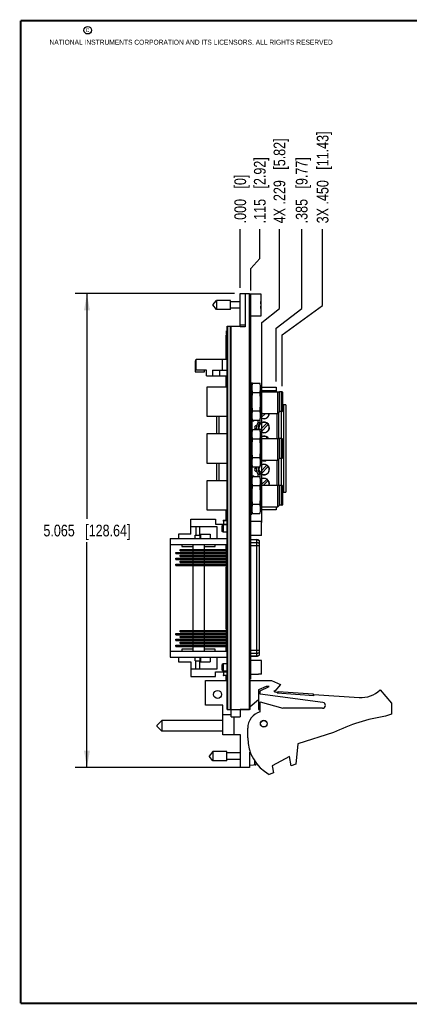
# Model space of a CAD drawing. Header units: inches. Extents: x 0.2 to 16.8, y 0.2 to 10.8.
# Tile 1 of 15: x 0.2 to 4.4, y 0.2 to 10.8. Entities that reach past the tile are written whole.
import ezdxf

# ---------------------------------------------------------------- set-up
doc = ezdxf.new("R2010")
doc.units = ezdxf.units.IN
doc.header["$LTSCALE"] = 0.935
doc.header["$MEASUREMENT"] = 0
doc.layers.get('0').update_dxf_attribs({"linetype": 'CONTINUOUS'})
doc.layers.add('DIMENSIONS', color=7, linetype='CONTINUOUS')
doc.styles.get("Standard").update_dxf_attribs({"font": 'txt', "width": 0.8})
doc.dimstyles.new('DIMSTYLE_1', dxfattribs={"dimtxt": 0.125, "dimasz": 0.18, "dimexe": 0.18, "dimexo": 0.0625, "dimgap": 0.09, "dimtad": 0, "dimtih": 1, "dimtoh": 1, "dimdec": 3, "dimzin": 4, "dimdsep": 46, "dimtxsty": 'STANDARD', "dimblk": '_FILLED', "dimblk1": '_FILLED', "dimblk2": '_FILLED', "dimcen": 0.09, "dimadec": 0, "dimazin": 0, "dimtp": 0.01, "dimtm": 0.01, "dimtfac": 1, "dimtdec": 3, "dimtofl": 0, "dimtmove": 0, "dimatfit": 3, "dimldrblk": '_FILLED', "dimfxl": 1, "dimtolj": 1, "dimtzin": 4, "dimarcsym": 0})
doc.dimstyles.new('DIMSTYLE_2', dxfattribs={"dimtxt": 0.125, "dimasz": 0.18, "dimexe": 0.18, "dimexo": 0.0625, "dimgap": 0.09, "dimtad": 0, "dimtih": 1, "dimtoh": 1, "dimdec": 3, "dimzin": 4, "dimdsep": 46, "dimtxsty": 'STANDARD', "dimblk": '_FILLED', "dimblk1": '_FILLED', "dimblk2": '_FILLED', "dimcen": 0.09, "dimadec": 0, "dimazin": 0, "dimtp": 0.01, "dimtm": 0.01, "dimtfac": 1, "dimtdec": 3, "dimtofl": 0, "dimtmove": 0, "dimatfit": 3, "dimldrblk": '_FILLED', "dimfxl": 1, "dimtolj": 1, "dimtzin": 4, "dimarcsym": 0})

# ---------------------------------------------------------------- blocks, each defined once
blk = doc.blocks.new('_FILLED')
at = {"color": 0, "linetype": 'BYBLOCK'}
blk.add_solid([(0, 0), (-1, 0.174), (-1, -0.174)], dxfattribs=at)
blk = doc.blocks.new('*D18')
at = {"layer": 'DIMENSIONS', "color": 2, "linetype": 'CONTINUOUS'}
for p, q in [((2.532, 7.843), (0.833, 7.843)), ((0.958, 7.843), (0.958, 5.435)), ((0.958, 2.778), (0.958, 5.185)), ((2.632, 2.778), (0.833, 2.778))]:
    blk.add_line(p, q, dxfattribs=at)
at = {"layer": 'DIMENSIONS', "color": 2, "linetype": 'CONTINUOUS', "xscale": 0.18, "yscale": 0.18, "zscale": 0.18}
for p, rotation in [((0.958, 7.843), 90), ((0.958, 2.778), 270)]:
    blk.add_blockref('_FILLED', p, dxfattribs=dict(at, rotation=rotation))
at = {"layer": 'DIMENSIONS', "color": 2, "linetype": 'CONTINUOUS', "insert": (0.958, 5.373), "char_height": 0.125, "width": 1.425, "attachment_point": 2, "line_spacing_factor": 0.9}
blk.add_mtext('5.065{\\Ftxt.shx;\\W1.000000;\\H0.125000; }[128.64]', dxfattribs=at)
blk = doc.blocks.new('*D19')
at = {"layer": 'DIMENSIONS', "color": 2, "linetype": 'CONTINUOUS'}
for p, q in [((2.804, 8.216), (2.804, 8.53)), ((2.709, 8.111), (2.804, 8.216)), ((2.709, 7.875), (2.709, 8.111))]:
    blk.add_line(p, q, dxfattribs=at)
at = {"layer": 'DIMENSIONS', "color": 2, "linetype": 'CONTINUOUS', "insert": (2.741, 8.593), "char_height": 0.125, "width": 1.125, "attachment_point": 1, "rotation": 90, "line_spacing_factor": 0.9}
blk.add_mtext('.115{\\Ftxt.shx;\\W1.000000;\\H0.125000; }[2.92]', dxfattribs=at)
blk = doc.blocks.new('*D20')
at = {"layer": 'DIMENSIONS', "color": 2, "linetype": 'CONTINUOUS'}
for p, q in [((3.474, 7.714), (3.474, 8.53)), ((3.044, 7.4), (3.474, 7.714)), ((3.044, 6.852), (3.044, 7.4))]:
    blk.add_line(p, q, dxfattribs=at)
at = {"layer": 'DIMENSIONS', "color": 2, "linetype": 'CONTINUOUS', "insert": (3.412, 8.593), "char_height": 0.125, "width": 1.525, "attachment_point": 1, "rotation": 90, "line_spacing_factor": 0.9}
blk.add_mtext('3X .450{\\Ftxt.shx;\\W1.000000;\\H0.125000; }[11.43]', dxfattribs=at)
blk = doc.blocks.new('*D21')
at = {"layer": 'DIMENSIONS', "color": 2, "linetype": 'CONTINUOUS'}
for p, q in [((3.014, 7.682), (3.014, 8.53)), ((2.824, 7.532), (3.014, 7.682)), ((2.824, 5.395), (2.824, 7.532))]:
    blk.add_line(p, q, dxfattribs=at)
at = {"layer": 'DIMENSIONS', "color": 2, "linetype": 'CONTINUOUS', "insert": (2.951, 8.593), "char_height": 0.125, "width": 1.425, "attachment_point": 1, "rotation": 90, "line_spacing_factor": 0.9}
blk.add_mtext('4X .229{\\Ftxt.shx;\\W1.000000;\\H0.125000; }[5.82]', dxfattribs=at)
blk = doc.blocks.new('*D22')
at = {"layer": 'DIMENSIONS', "color": 2, "linetype": 'CONTINUOUS'}
for p, q in [((3.251, 7.682), (3.251, 8.53)), ((2.979, 7.473), (3.251, 7.682)), ((2.979, 6.904), (2.979, 7.473))]:
    blk.add_line(p, q, dxfattribs=at)
at = {"layer": 'DIMENSIONS', "color": 2, "linetype": 'CONTINUOUS', "insert": (3.188, 8.593), "char_height": 0.125, "width": 1.125, "attachment_point": 1, "rotation": 90, "line_spacing_factor": 0.9}
blk.add_mtext('.385{\\Ftxt.shx;\\W1.000000;\\H0.125000; }[9.77]', dxfattribs=at)
blk = doc.blocks.new('*D23')
at = {"layer": 'DIMENSIONS', "color": 2, "linetype": 'CONTINUOUS'}
blk.add_line((2.594, 7.905), (2.594, 8.53), dxfattribs=at)
at = {"layer": 'DIMENSIONS', "color": 2, "linetype": 'CONTINUOUS', "insert": (2.532, 8.593), "char_height": 0.125, "width": 0.825, "attachment_point": 1, "rotation": 90, "line_spacing_factor": 0.9}
blk.add_mtext('.000{\\Ftxt.shx;\\W1.000000;\\H0.125000; }[0]', dxfattribs=at)

msp = doc.modelspace()

# ---------------------------------------------------------------- linework, layer by layer
at = {"color": 7, "linetype": 'CONTINUOUS'}
for p, q in [((2.5943, 7.4886), (2.5943, 7.8426)), ((2.5943, 7.8426), (2.6943, 7.8426)), ((2.6483, 7.8426), (2.6483, 7.4886)), ((2.6943, 3.3996), (2.6943, 7.8426)), ((2.6943, 7.8391), (2.8143, 7.8391)), ((2.6943, 7.8326), (2.7093, 7.8326)), ((2.7093, 3.7226), (2.7093, 7.8326)), ((2.8143, 7.8391), (2.8143, 7.6021)), ((2.3012, 7.7206), (2.3425, 7.7698)), ((2.3425, 7.6713), (2.3012, 7.7206)), ((2.3425, 7.7698), (2.3425, 7.6713)), ((2.4906, 7.7698), (2.3425, 7.7698)), ((2.4906, 7.6713), (2.4906, 7.7698)), ((2.5943, 7.7556), (2.4906, 7.7556)), ((2.5943, 7.6855), (2.4906, 7.6855)), ((2.8164, 7.7343), (2.8143, 7.7343)), ((2.8143, 7.7068), (2.8164, 7.7068)), ((2.4906, 7.6713), (2.3425, 7.6713)), ((2.8143, 7.6021), (2.7093, 7.6021)), ((2.4543, 3.3996), (2.4543, 7.4926)), ((2.4543, 7.4926), (2.5943, 7.4926)), ((2.6483, 7.4886), (2.5943, 7.4886)), ((2.4453, 7.1432), (2.4453, 7.3968)), ((2.4453, 7.3968), (2.4543, 7.3968)), ((2.4471, 7.4082), (2.4471, 7.4406)), ((2.1152, 7.1244), (2.1152, 7.0064)), ((2.1243, 7.1244), (2.1152, 7.1244)), ((2.1243, 7.0232), (2.1243, 7.1432)), ((2.1243, 7.1432), (2.4543, 7.1432)), ((2.1152, 7.0064), (2.2132, 7.0064)), ((2.2343, 7.0232), (2.1243, 7.0232)), ((2.2132, 7.0064), (2.2132, 7.0232)), ((2.2343, 6.9632), (2.2343, 7.0232)), ((2.2343, 6.9632), (2.4543, 6.9632)), ((2.2973, 7.0232), (2.2973, 6.9632)), ((2.2973, 7.0232), (2.4543, 7.0232)), ((2.3725, 7.0232), (2.3725, 6.9632)), ((2.4453, 6.8432), (2.4453, 6.9632)), ((2.7093, 6.8892), (2.7173, 6.8892)), ((2.7173, 6.8892), (2.7173, 6.4852)), ((2.9953, 6.7936), (3.014, 6.7936)), ((2.9953, 6.7936), (3.0068, 6.7936)), ((3.0068, 6.7936), (3.0121, 6.7936)), ((3.0121, 6.7936), (3.0139, 6.7935)), ((3.0139, 6.7935), (3.0142, 6.7934)), ((3.0142, 6.7934), (3.0142, 6.7934)), ((3.0142, 6.7934), (3.0142, 6.7934)), ((3.0142, 6.7934), (3.0143, 6.7881)), ((3.0143, 6.5812), (3.0143, 6.7932)), ((3.0143, 6.7881), (3.0143, 6.5812)), ((2.7093, 6.4852), (2.7173, 6.4852)), ((2.7093, 6.3892), (2.7173, 6.3892)), ((2.7173, 6.3892), (2.7173, 5.9852)), ((2.8042, 6.3859), (2.7244, 6.3859)), ((2.8113, 6.3592), (2.8113, 6.0152)), ((2.8042, 6.2866), (2.7244, 6.2866)), ((2.9953, 6.2936), (3.014, 6.2936)), ((2.9953, 6.2936), (3.0068, 6.2936)), ((3.0068, 6.2936), (3.0121, 6.2936)), ((3.0121, 6.2936), (3.0139, 6.2935)), ((3.0139, 6.2935), (3.0142, 6.2934)), ((3.0142, 6.2934), (3.0142, 6.2934)), ((3.0142, 6.2934), (3.0142, 6.2934)), ((3.0142, 6.2934), (3.0143, 6.2881)), ((3.0143, 6.0812), (3.0143, 6.2932)), ((3.0143, 6.2881), (3.0143, 6.0812)), ((2.8042, 6.0879), (2.7244, 6.0879)), ((2.7093, 5.9852), (2.7173, 5.9852)), ((2.8042, 5.9886), (2.7244, 5.9886)), ((2.7093, 5.8892), (2.7173, 5.8892)), ((2.7173, 5.8892), (2.7173, 5.4852)), ((2.8042, 5.8859), (2.7244, 5.8859)), ((2.8042, 5.7866), (2.7244, 5.7866)), ((2.8113, 5.8592), (2.8113, 5.5152)), ((2.9953, 5.7936), (3.014, 5.7936)), ((2.9953, 5.7936), (3.0068, 5.7936)), ((3.0068, 5.7936), (3.0121, 5.7936)), ((3.0121, 5.7936), (3.0139, 5.7935)), ((3.0139, 5.7935), (3.0142, 5.7934)), ((3.0142, 5.7934), (3.0142, 5.7934)), ((3.0142, 5.7934), (3.0142, 5.7934)), ((3.0142, 5.7934), (3.0143, 5.7881)), ((3.0143, 5.5812), (3.0143, 5.7932)), ((3.0143, 5.7881), (3.0143, 5.5812)), ((2.8042, 5.5879), (2.7244, 5.5879)), ((2.4453, 5.42), (2.4453, 5.5312)), ((2.7093, 5.4852), (2.7173, 5.4852)), ((2.8042, 5.4886), (2.7244, 5.4886)), ((2.4109, 5.3719), (2.4031, 5.3641)), ((2.4109, 5.3719), (2.4109, 5.2932)), ((2.4543, 5.3719), (2.4109, 5.3719)), ((2.7901, 5.4074), (2.7093, 5.4074)), ((2.7901, 5.4063), (2.7901, 5.4074)), ((2.8235, 5.4063), (2.7901, 5.4063)), ((2.8235, 5.2589), (2.8235, 5.4063)), ((2.4031, 5.3011), (2.4031, 5.3641)), ((2.4109, 5.2932), (2.4031, 5.3011)), ((2.4543, 5.2932), (2.4109, 5.2932)), ((2.4453, 5.1089), (2.4453, 5.1611)), ((2.7901, 5.2578), (2.7093, 5.2578)), ((2.7901, 5.2578), (2.7901, 5.2589)), ((2.8235, 5.2589), (2.7901, 5.2589)), ((2.4453, 4.2615), (2.4453, 4.919)), ((2.4453, 4.0194), (2.4453, 4.0715)), ((2.7901, 3.9234), (2.7093, 3.9234)), ((2.7901, 3.9223), (2.7901, 3.9234)), ((2.8235, 3.9223), (2.7901, 3.9223)), ((2.8235, 3.7749), (2.8235, 3.9223)), ((2.4109, 3.8879), (2.4031, 3.8801)), ((2.4031, 3.8171), (2.4031, 3.8801)), ((2.4109, 3.8092), (2.4031, 3.8171)), ((2.4543, 3.8879), (2.4109, 3.8879)), ((2.4109, 3.8879), (2.4109, 3.8092)), ((2.4543, 3.8092), (2.4109, 3.8092)), ((2.2243, 3.7068), (2.4543, 3.7068)), ((2.2243, 3.4438), (2.2243, 3.7068)), ((2.4453, 3.7068), (2.4453, 3.7605)), ((2.7093, 3.7226), (2.6943, 3.7226)), ((2.6993, 3.7068), (2.9293, 3.7068)), ((2.6993, 3.3968), (2.6993, 3.7068)), ((2.7901, 3.7738), (2.7093, 3.7738)), ((2.8235, 3.7749), (2.7901, 3.7749)), ((2.7901, 3.7738), (2.7901, 3.7749)), ((2.9293, 3.7068), (3.0243, 3.6638)), ((2.8711, 3.6438), (2.7893, 3.6068)), ((2.7893, 3.6068), (2.7893, 3.3968)), ((2.8093, 3.5968), (2.9033, 3.6438)), ((2.8093, 3.5618), (2.8093, 3.5968)), ((2.9033, 3.6438), (2.8711, 3.6438)), ((2.9643, 3.5938), (2.9593, 3.6014)), ((2.9593, 3.5868), (2.9593, 3.6014)), ((2.9593, 3.5868), (2.9912, 3.5848)), ((3.0243, 3.6638), (2.9643, 3.5938)), ((2.9906, 3.5748), (2.9912, 3.5848)), ((2.9981, 3.5743), (2.999, 3.5893)), ((2.999, 3.5893), (3.3732, 3.5648)), ((4.0893, 3.6068), (4.2093, 3.4668)), ((2.7893, 3.5032), (2.6993, 3.4258)), ((3.4783, 3.4716), (2.8093, 3.5618)), ((2.8093, 3.4818), (3.0493, 3.4118)), ((2.8093, 3.3718), (2.8093, 3.4818)), ((2.9906, 3.5748), (3.3797, 3.5493)), ((3.3732, 3.5648), (3.3722, 3.5498)), ((3.3804, 3.5593), (3.3797, 3.5493)), ((3.3804, 3.5593), (3.8657, 3.5275)), ((2.4083, 3.4438), (2.2243, 3.4438)), ((2.4083, 3.1278), (2.4083, 3.4438)), ((2.4543, 3.3996), (2.6943, 3.3996)), ((2.4963, 3.3218), (2.4963, 3.3996)), ((2.5943, 3.3996), (2.5943, 3.3218)), ((2.6993, 3.3968), (2.5943, 3.3968)), ((2.6333, 3.3968), (2.6333, 3.3996)), ((2.7893, 3.3968), (2.8093, 3.3968)), ((3.4743, 3.4118), (3.0493, 3.4118)), ((4.2093, 3.4668), (4.2093, 3.3468)), ((1.7583, 3.2816), (1.7083, 3.2316)), ((2.4083, 3.2816), (1.7583, 3.2816)), ((1.7583, 3.2816), (1.7583, 3.1666)), ((2.4963, 3.3411), (2.4083, 3.3411)), ((2.4963, 3.3218), (2.5943, 3.3218)), ((2.5303, 3.1278), (2.5303, 3.3218)), ((4.2093, 3.3468), (4.1473, 3.3273)), ((1.7083, 3.2166), (1.7083, 3.2316)), ((1.7083, 3.2166), (1.7583, 3.1666)), ((2.4083, 3.1666), (1.7583, 3.1666)), ((2.6743, 3.0968), (2.6743, 3.1976)), ((2.5963, 3.1278), (2.4083, 3.1278)), ((2.5963, 2.7778), (2.5963, 3.1278)), ((3.5893, 3.1516), (3.2093, 3.0318)), ((2.3025, 2.9491), (2.2612, 2.8998)), ((2.4506, 2.9491), (2.3025, 2.9491)), ((2.3025, 2.9491), (2.3025, 2.8506)), ((2.4506, 2.8507), (2.4506, 2.949)), ((3.2093, 3.0318), (3.1893, 2.8148)), ((2.3025, 2.8506), (2.2612, 2.8998)), ((2.4506, 2.8506), (2.3025, 2.8506)), ((2.5963, 2.9349), (2.4506, 2.9349)), ((2.5963, 2.8648), (2.4506, 2.8648)), ((2.6943, 2.9378), (2.7031, 2.9452)), ((2.6943, 2.9378), (2.6943, 2.7778)), ((3.1193, 2.8956), (2.9353, 2.7956)), ((3.1393, 2.7956), (3.1193, 2.8956)), ((2.6943, 2.7778), (2.5963, 2.7778)), ((2.7356, 2.8042), (2.6943, 2.8018)), ((2.7514, 2.8061), (2.7356, 2.8052)), ((2.7356, 2.8042), (2.7356, 2.8052)), ((2.9353, 2.7956), (2.9499, 2.7228)), ((3.1893, 2.8148), (3.1393, 2.7956)), ((2.9499, 2.7228), (2.9033, 2.7048))]:
    msp.add_line(p, q, dxfattribs=at)
at = {"color": 9, "linetype": 'CONTINUOUS'}
for p, q in [((2.7093, 7.8126), (2.6943, 7.8126)), ((2.4577, 7.4926), (2.4577, 3.3996)), ((2.4898, 3.3996), (2.4898, 7.4926)), ((2.4943, 7.4926), (2.4943, 3.3996)), ((2.6483, 7.5041), (2.5943, 7.5041)), ((2.4481, 7.4446), (2.4543, 7.4446)), ((2.4491, 7.3968), (2.4491, 7.1432)), ((2.4035, 7.1432), (2.4035, 7.0232)), ((2.4491, 6.9632), (2.4491, 6.8432)), ((2.8113, 6.8418), (2.9789, 6.8418)), ((2.9789, 6.8024), (2.8113, 6.8024)), ((3.0403, 6.5812), (3.0403, 6.7932)), ((3.0616, 5.7217), (3.0616, 6.6528)), ((3.0813, 6.6528), (3.0813, 5.7217)), ((2.345, 6.3432), (2.345, 6.5312)), ((2.3647, 6.5312), (2.3647, 6.3432)), ((2.9907, 6.2936), (2.9907, 6.5622)), ((2.7191, 6.5086), (2.7191, 6.4981)), ((2.7191, 6.4764), (2.7191, 6.3659)), ((2.7856, 6.4653), (2.7856, 6.4886)), ((2.8053, 6.4928), (2.8053, 6.4576)), ((3.0403, 6.0812), (3.0403, 6.2932)), ((2.345, 5.8432), (2.345, 6.0312)), ((2.3647, 6.0312), (2.3647, 5.8432)), ((2.7191, 6.0086), (2.7191, 5.8981)), ((2.9907, 5.7936), (2.9907, 6.0622)), ((2.7856, 5.8859), (2.7856, 5.9092)), ((2.8053, 5.9169), (2.8053, 5.8817)), ((2.7191, 5.8764), (2.7191, 5.8659)), ((3.0403, 5.5812), (3.0403, 5.7932)), ((2.4491, 5.5312), (2.4491, 5.42)), ((2.4112, 5.42), (2.4112, 5.4101)), ((2.4145, 5.42), (2.4534, 5.42)), ((2.4543, 5.4152), (2.4145, 5.4152)), ((2.4491, 5.1611), (2.4491, 5.1089)), ((2.7708, 5.2096), (2.7093, 5.2096)), ((2.7093, 5.1828), (2.7708, 5.1828)), ((2.7708, 3.9672), (2.7708, 5.2133)), ((1.9076, 5.0637), (1.9076, 5.0774)), ((1.9194, 5.0774), (1.9194, 5.0637)), ((1.9528, 5.0952), (1.9528, 5.1089)), ((1.9679, 5.1089), (1.9679, 5.0952)), ((2.7989, 5.1471), (2.7093, 5.1471)), ((1.9076, 5.0007), (1.9076, 5.0145)), ((1.9076, 4.9377), (1.9076, 4.9515)), ((1.9194, 5.0145), (1.9194, 5.0007)), ((1.9194, 4.9515), (1.9194, 4.9377)), ((1.9528, 5.0322), (1.9528, 5.0459)), ((1.9528, 4.9692), (1.9528, 4.983)), ((1.9679, 5.0459), (1.9679, 5.0322)), ((1.9679, 4.983), (1.9679, 4.9692)), ((2.4491, 4.919), (2.4491, 4.2615)), ((1.9076, 4.1975), (1.9076, 4.2113)), ((1.9194, 4.2113), (1.9194, 4.1975)), ((1.9528, 4.229), (1.9528, 4.2428)), ((1.9679, 4.2428), (1.9679, 4.229)), ((1.9076, 4.1345), (1.9076, 4.1483)), ((1.9194, 4.1483), (1.9194, 4.1345)), ((1.9528, 4.166), (1.9528, 4.1798)), ((1.9528, 4.103), (1.9528, 4.1168)), ((1.9679, 4.1798), (1.9679, 4.166)), ((1.9679, 4.1168), (1.9679, 4.103)), ((1.9076, 4.0715), (1.9076, 4.0853)), ((1.9194, 4.0853), (1.9194, 4.0715)), ((2.4491, 4.0715), (2.4491, 4.0194)), ((2.7093, 4.0334), (2.7989, 4.0334)), ((2.7708, 3.9977), (2.7093, 3.9977)), ((2.7093, 3.9709), (2.7708, 3.9709)), ((2.4112, 3.7704), (2.4112, 3.7605)), ((2.4145, 3.7652), (2.4543, 3.7652)), ((2.4534, 3.7605), (2.4145, 3.7605)), ((2.4491, 3.7605), (2.4491, 3.7068)), ((2.6943, 3.7426), (2.7093, 3.7426)), ((2.6982, 3.6311), (2.6982, 3.4441)), ((2.6294, 3.3968), (2.6294, 3.3996)), ((2.7514, 2.8061), (2.7514, 2.848)), ((2.7657, 2.8259), (2.7657, 2.8178))]:
    msp.add_line(p, q, dxfattribs=at)
at = {"color": 6, "linetype": 'CONTINUOUS'}
for p, q in [((2.4471, 7.4404), (2.4471, 7.4441)), ((2.4471, 7.4414), (2.4481, 7.4423)), ((2.4471, 7.4051), (2.4471, 7.4082)), ((2.4471, 7.4051), (2.4481, 7.4041)), ((2.4481, 7.4446), (2.4474, 7.4431)), ((2.4481, 7.4444), (2.4481, 7.4451)), ((2.4543, 7.4451), (2.4481, 7.4451)), ((2.4481, 7.4423), (2.4481, 7.4041)), ((2.4481, 7.4423), (2.4543, 7.4423)), ((2.4543, 7.4041), (2.4481, 7.4041)), ((2.2383, 6.8432), (2.2383, 6.5312)), ((2.4543, 6.8432), (2.2383, 6.8432)), ((2.7244, 6.8859), (2.8042, 6.8859)), ((2.8113, 6.5152), (2.8113, 6.8592)), ((2.9789, 6.8418), (2.9789, 6.7936)), ((2.7244, 6.7866), (2.8042, 6.7866)), ((2.8113, 6.7936), (2.9953, 6.7936)), ((2.9953, 6.5622), (2.9953, 6.7936)), ((3.0142, 6.7934), (3.0141, 6.7935)), ((3.0403, 6.7932), (3.0143, 6.7932)), ((3.0443, 6.7892), (3.0443, 6.5852)), ((3.0813, 6.6528), (3.0443, 6.6528)), ((2.2383, 6.5312), (2.4543, 6.5312)), ((2.7244, 6.5879), (2.8042, 6.5879)), ((2.8351, 6.5622), (2.8112, 6.5384)), ((2.8113, 6.5622), (2.9953, 6.5622)), ((2.8629, 6.5622), (2.8176, 6.5169)), ((3.0143, 6.5812), (2.9953, 6.5622)), ((3.0025, 6.5695), (3.0025, 6.2936)), ((3.0403, 6.5812), (3.0143, 6.5812)), ((3.034, 6.2932), (3.034, 6.5812)), ((2.7191, 6.4764), (2.7093, 6.4764)), ((2.7171, 6.4846), (2.7368, 6.4793)), ((2.7173, 6.4981), (2.7191, 6.4981)), ((2.7236, 6.4916), (2.7173, 6.4899)), ((2.7244, 6.4886), (2.8042, 6.4886)), ((2.7368, 6.4886), (2.7368, 6.4793)), ((2.8804, 6.4576), (2.8051, 6.3823)), ((2.8943, 6.4436), (2.8176, 6.3669)), ((2.2383, 6.3432), (2.2383, 6.0312)), ((2.4543, 6.3432), (2.2383, 6.3432)), ((2.8113, 6.2936), (2.9953, 6.2936)), ((2.8804, 6.3076), (2.8664, 6.2936)), ((2.9953, 6.0622), (2.9953, 6.2936)), ((3.0142, 6.2934), (3.0141, 6.2935)), ((3.0403, 6.2932), (3.0143, 6.2932)), ((3.0443, 6.2892), (3.0443, 6.0852)), ((2.2383, 6.0312), (2.4543, 6.0312)), ((2.8804, 6.0076), (2.8037, 5.9309)), ((2.8113, 6.0622), (2.9953, 6.0622)), ((3.0143, 6.0812), (2.9953, 6.0622)), ((3.0025, 6.0695), (3.0025, 5.7936)), ((3.0403, 6.0812), (3.0143, 6.0812)), ((3.034, 5.7932), (3.034, 6.0812)), ((2.7093, 5.8981), (2.7191, 5.8981)), ((2.7368, 5.8952), (2.7171, 5.8899)), ((2.7368, 5.8952), (2.7368, 5.8859)), ((2.8943, 5.9936), (2.8176, 5.9169)), ((2.2383, 5.8432), (2.2383, 5.5312)), ((2.4543, 5.8432), (2.2383, 5.8432)), ((2.7173, 5.8846), (2.7236, 5.8829)), ((2.7191, 5.8764), (2.7173, 5.8764)), ((2.8113, 5.7936), (2.9953, 5.7936)), ((2.8804, 5.8576), (2.8164, 5.7936)), ((2.8943, 5.8436), (2.8442, 5.7936)), ((2.9953, 5.5622), (2.9953, 5.7936)), ((3.0142, 5.7934), (3.0141, 5.7935)), ((3.0403, 5.7932), (3.0143, 5.7932)), ((3.0443, 5.7892), (3.0443, 5.5852)), ((3.0443, 5.7217), (3.0813, 5.7217)), ((3.0143, 5.5812), (2.9953, 5.5622)), ((3.0403, 5.5812), (3.0143, 5.5812)), ((2.2383, 5.5312), (2.4543, 5.5312)), ((2.8113, 5.5622), (2.9953, 5.5622)), ((2.9789, 5.5327), (2.8113, 5.5327)), ((2.9789, 5.5622), (2.9789, 5.5327)), ((2.0677, 5.2733), (2.0677, 5.4308)), ((2.0677, 5.4308), (2.331, 5.4308)), ((2.331, 5.4308), (2.331, 5.3796)), ((2.331, 5.3796), (2.4543, 5.3796)), ((2.4108, 5.42), (2.4108, 5.4101)), ((2.4108, 5.42), (2.4145, 5.42)), ((2.4108, 5.4101), (2.4145, 5.4101)), ((2.4145, 5.42), (2.4145, 5.3796)), ((1.9371, 5.2733), (1.9371, 5.2241)), ((2.0677, 5.2733), (1.9371, 5.2733)), ((2.0677, 5.3521), (2.3445, 5.3521)), ((2.1134, 5.2241), (2.1134, 5.2615)), ((2.1134, 5.2615), (2.1646, 5.2615)), ((2.1217, 5.3521), (2.1217, 5.2615)), ((2.1611, 5.3521), (2.1611, 5.2615)), ((2.1646, 5.2615), (2.1646, 5.2241)), ((2.169, 5.2713), (2.169, 5.2241)), ((2.169, 5.2713), (2.2733, 5.2713)), ((2.2733, 5.2713), (2.2733, 5.2241)), ((2.3445, 5.3521), (2.3445, 5.2241)), ((1.8465, 5.2241), (1.8465, 3.9564)), ((1.8465, 5.2241), (2.4543, 5.2241)), ((1.8465, 5.1611), (1.9721, 5.1611)), ((1.9721, 5.1611), (1.9721, 5.1389)), ((2.0902, 5.1572), (1.9721, 5.1572)), ((2.0902, 5.1611), (2.0902, 5.1089)), ((2.0902, 5.1611), (2.2083, 5.1611)), ((2.2083, 5.1611), (2.2083, 5.1089)), ((2.3265, 5.1572), (2.2083, 5.1572)), ((2.3265, 5.1389), (2.3265, 5.1611)), ((2.3265, 5.1611), (2.4543, 5.1611)), ((2.4441, 5.1611), (2.4441, 5.1089)), ((2.7093, 5.2133), (2.7708, 5.2133)), ((2.7989, 3.979), (2.7989, 5.2015)), ((1.9076, 5.0774), (2.4543, 5.0774)), ((1.9076, 5.0637), (2.4543, 5.0637)), ((1.9528, 5.1089), (2.4543, 5.1089)), ((1.9528, 5.0952), (2.4543, 5.0952)), ((1.9721, 5.1389), (2.0902, 5.1389)), ((2.0902, 5.0952), (2.0902, 5.0774)), ((2.0902, 5.0637), (2.0902, 5.0459)), ((2.2083, 5.1389), (2.3265, 5.1389)), ((2.2083, 5.0952), (2.2083, 5.0774)), ((2.2083, 5.0637), (2.2083, 5.0459)), ((2.4375, 5.1089), (2.4375, 5.0952)), ((2.4375, 5.0637), (2.4375, 5.0774)), ((2.4441, 5.0952), (2.4441, 5.0774)), ((2.4441, 5.0637), (2.4441, 5.0459)), ((1.9076, 5.0145), (2.4543, 5.0145)), ((1.9076, 5.0007), (2.4543, 5.0007)), ((1.9076, 4.9515), (2.4543, 4.9515)), ((1.9528, 5.0459), (2.4543, 5.0459)), ((1.9528, 5.0322), (2.4543, 5.0322)), ((1.9528, 4.983), (2.4543, 4.983)), ((1.9528, 4.9692), (2.4543, 4.9692)), ((2.0902, 5.0322), (2.0902, 5.0145)), ((2.0902, 5.0007), (2.0902, 4.983)), ((2.0902, 4.9692), (2.0902, 4.9515)), ((2.2083, 5.0322), (2.2083, 5.0145)), ((2.2083, 5.0007), (2.2083, 4.983)), ((2.2083, 4.9692), (2.2083, 4.9515)), ((2.4375, 5.0322), (2.4375, 5.0459)), ((2.4375, 5.0007), (2.4375, 5.0145)), ((2.4375, 4.9692), (2.4375, 4.983)), ((2.4375, 4.9377), (2.4375, 4.9515)), ((2.4441, 5.0322), (2.4441, 5.0145)), ((2.4441, 5.0007), (2.4441, 4.983)), ((2.4441, 4.9692), (2.4441, 4.9515)), ((1.9076, 4.9377), (2.4543, 4.9377)), ((2.0902, 4.9377), (2.0902, 4.2428)), ((2.2083, 4.9377), (2.2083, 4.2428)), ((2.4441, 4.9377), (2.4441, 4.2428)), ((2.4543, 4.919), (2.4441, 4.919)), ((1.9076, 4.2113), (2.4543, 4.2113)), ((1.9528, 4.2428), (2.4543, 4.2428)), ((1.9528, 4.229), (2.4543, 4.229)), ((2.0902, 4.229), (2.0902, 4.2113)), ((2.2083, 4.229), (2.2083, 4.2113)), ((2.4375, 4.229), (2.4375, 4.2428)), ((2.4375, 4.1975), (2.4375, 4.2113)), ((2.4441, 4.2615), (2.4543, 4.2615)), ((2.4441, 4.229), (2.4441, 4.2113)), ((1.9076, 4.1975), (2.4543, 4.1975)), ((1.9076, 4.1483), (2.4543, 4.1483)), ((1.9076, 4.1345), (2.4543, 4.1345)), ((1.9528, 4.1798), (2.4543, 4.1798)), ((1.9528, 4.166), (2.4543, 4.166)), ((1.9528, 4.1168), (2.4543, 4.1168)), ((1.9528, 4.103), (2.4543, 4.103)), ((2.0902, 4.1975), (2.0902, 4.1798)), ((2.0902, 4.166), (2.0902, 4.1483)), ((2.0902, 4.1345), (2.0902, 4.1168)), ((2.0902, 4.103), (2.0902, 4.0853)), ((2.2083, 4.1975), (2.2083, 4.1798)), ((2.2083, 4.166), (2.2083, 4.1483)), ((2.2083, 4.1345), (2.2083, 4.1168)), ((2.2083, 4.103), (2.2083, 4.0853)), ((2.4375, 4.166), (2.4375, 4.1798)), ((2.4375, 4.1345), (2.4375, 4.1483)), ((2.4375, 4.103), (2.4375, 4.1168)), ((2.4441, 4.1975), (2.4441, 4.1798)), ((2.4441, 4.166), (2.4441, 4.1483)), ((2.4441, 4.1345), (2.4441, 4.1168)), ((2.4441, 4.103), (2.4441, 4.0853)), ((1.9721, 4.0194), (1.8465, 4.0194)), ((1.9076, 4.0853), (2.4543, 4.0853)), ((1.9076, 4.0715), (2.4543, 4.0715)), ((2.0902, 4.0416), (1.9721, 4.0416)), ((1.9721, 4.0416), (1.9721, 4.0194)), ((1.9721, 4.0233), (2.0902, 4.0233)), ((2.0902, 4.0715), (2.0902, 4.0194)), ((2.2083, 4.0194), (2.0902, 4.0194)), ((2.2083, 4.0715), (2.2083, 4.0194)), ((2.3265, 4.0416), (2.2083, 4.0416)), ((2.2083, 4.0233), (2.3265, 4.0233)), ((2.3265, 4.0194), (2.3265, 4.0416)), ((2.4543, 4.0194), (2.3265, 4.0194)), ((2.4375, 4.0853), (2.4375, 4.0715)), ((2.4441, 4.0715), (2.4441, 4.0194)), ((1.8465, 3.9564), (2.4543, 3.9564)), ((1.9371, 3.9564), (1.9371, 3.9072)), ((1.9371, 3.9072), (2.0677, 3.9072)), ((2.0677, 3.9072), (2.0677, 3.7497)), ((2.1134, 3.919), (2.1134, 3.9564)), ((2.1134, 3.919), (2.1646, 3.919)), ((2.1217, 3.8284), (2.1217, 3.919)), ((2.1611, 3.919), (2.1611, 3.8284)), ((2.1646, 3.9564), (2.1646, 3.919)), ((2.169, 3.9564), (2.169, 3.9091)), ((2.169, 3.9091), (2.2733, 3.9091)), ((2.2733, 3.9564), (2.2733, 3.9091)), ((2.3445, 3.9564), (2.3445, 3.8284)), ((2.7093, 3.9672), (2.7708, 3.9672)), ((2.3445, 3.8284), (2.0677, 3.8284)), ((2.331, 3.8009), (2.4543, 3.8009)), ((2.331, 3.7497), (2.331, 3.8009)), ((2.4145, 3.8009), (2.4145, 3.7605)), ((2.0677, 3.7497), (2.331, 3.7497)), ((2.4108, 3.7704), (2.4145, 3.7704)), ((2.4108, 3.7704), (2.4108, 3.7605)), ((2.4108, 3.7605), (2.4145, 3.7605)), ((2.6993, 3.6311), (2.6982, 3.6311)), ((2.6993, 3.4441), (2.6982, 3.4441))]:
    msp.add_line(p, q, dxfattribs=at)
at = {"color": 7, "linetype": 'CONTINUOUS', "const_width": 0.02}
for points in [[(0.25, 10.7586), (0.25, 0.2586)], [(16.75, 10.7586), (0.25, 10.7586)], [(0.25, 0.2586), (16.75, 0.2586)]]:
    msp.add_lwpolyline(points, dxfattribs=at)
at = {"color": 2, "linetype": 'CONTINUOUS'}
msp.add_circle((0.9659, 10.6562), 0.0403, dxfattribs=at)
at = {"color": 7, "linetype": 'CONTINUOUS'}
for centre, radius in [((2.3533, 3.5592), 0.0425), ((2.8463, 3.2468), 0.0365), ((2.8463, 3.2468), 0.035)]:
    msp.add_circle(centre, radius, dxfattribs=at)
for centre, radius, start, end in [((2.504, 7.7206), 0.3127, 2.52568, 6.9612), ((2.504, 7.7206), 0.3127, 353.03882, 357.47432), ((2.9332, 6.344), 0.2165, 190.81262, 192.71537), ((2.9636, 6.3509), 0.2477, 192.70603, 195.04948), ((2.9332, 5.844), 0.2165, 190.81262, 192.71537), ((2.9636, 5.8509), 0.2477, 192.70603, 195.04948), ((3.8853, 3.8268), 0.3, 266.25328, 312.83343), ((2.8543, 3.1976), 0.18, 104.47751, 180), ((3.4743, 3.4418), 0.03, 270, 82.31552), ((4.4706, 1.3273), 2.026, 99.18331, 115.78554), ((3.1243, 3.0968), 0.45, 180, 240.58636), ((2.464, 2.8998), 0.3127, 344.78807, 346.01669)]:
    msp.add_arc(centre, radius, start, end, dxfattribs=at)
at = {"color": 6, "linetype": 'CONTINUOUS'}
for centre, radius, start, end in [((2.4306, 7.4525), 0.0193, 328.84963, 330.86579), ((2.9058, 6.8391), 0.1887, 188.37469, 188.83546), ((2.914, 6.8404), 0.197, 188.84165, 190.82386), ((2.9331, 6.844), 0.2165, 190.81196, 192.71487), ((2.9636, 6.8508), 0.2476, 192.70554, 195.04945), ((3.0403, 6.7892), 0.004, 0, 90), ((2.9058, 6.5354), 0.1887, 171.16455, 171.62531), ((2.9167, 6.5336), 0.1997, 169.18947, 171.14461), ((2.944, 6.5282), 0.2275, 166.45792, 169.13958), ((2.9768, 6.5203), 0.2613, 164.99294, 166.45537), ((2.849, 6.5622), 0.0571, 227.92679, 360), ((2.849, 6.5622), 0.0551, 226.78478, 0.00347), ((3.0403, 6.5852), 0.004, 270, 360), ((2.7663, 6.4122), 0.0197, 83.16286, 276.83714), ((2.849, 6.4122), 0.0571, 222.78167, 207.97299), ((2.849, 6.4122), 0.0551, 219.37811, 208.84182), ((2.849, 6.2622), 0.0571, 33.77244, 132.07274), ((2.849, 6.2622), 0.0551, 34.71344, 133.31382), ((3.0403, 6.2892), 0.004, 0, 90), ((2.849, 5.9622), 0.0571, 152.02619, 137.21495), ((2.849, 5.9622), 0.0551, 151.12226, 142.40793), ((2.849, 6.1122), 0.0571, 241.65437, 298.3524), ((2.849, 6.1122), 0.0551, 247.08976, 294.72388), ((3.0403, 6.0852), 0.004, 270, 360), ((2.7663, 5.9622), 0.0197, 83.16286, 276.83714), ((2.849, 5.8122), 0.0571, 340.8618, 132.07274), ((2.849, 5.8122), 0.0551, 339.9396, 133.31382), ((3.0403, 5.7892), 0.004, 0, 90), ((3.0403, 5.5852), 0.004, 270, 360), ((2.7708, 5.1739), 0.0394, 44.427, 90), ((2.7708, 4.0066), 0.0394, 270, 315.573), ((2.6982, 3.6271), 0.00394, 90, 150), ((2.6982, 3.448), 0.00394, 180, 270)]:
    msp.add_arc(centre, radius, start, end, dxfattribs=at)
at = {"color": 9, "linetype": 'CONTINUOUS'}
for centre, radius, start, end in [((2.849, 6.4122), 0.0827, 140.05549, 199.10806), ((2.849, 6.4122), 0.063, 133.92769, 205.00041), ((2.849, 5.9622), 0.0827, 160.89194, 219.94451), ((2.849, 5.9622), 0.063, 155.00088, 226.07231), ((2.7708, 5.1663), 0.0433, 76.21517, 90.00273), ((2.7708, 4.0143), 0.0434, 270.0108, 283.7713)]:
    msp.add_arc(centre, radius, start, end, dxfattribs=at)
at = {"color": 6, "linetype": 'CONTINUOUS'}
for points, knots in [([(2.7205, 6.869), (2.7203, 6.8676), (2.7193, 6.8621), (2.7185, 6.8566), (2.7181, 6.8525)], [0, 0, 0, 0, 0.2509763, 1, 1, 1, 1]), ([(2.7244, 6.8859), (2.724, 6.8845), (2.7226, 6.8789), (2.7213, 6.8732), (2.7205, 6.869)], [0, 0, 0, 0, 0.251191, 1, 1, 1, 1]), ([(2.8081, 6.8688), (2.8078, 6.8702), (2.8067, 6.8759), (2.8053, 6.8816), (2.8042, 6.8859)], [0, 0, 0, 0, 0.2488481, 1, 1, 1, 1]), ([(2.8113, 6.8362), (2.8113, 6.8416), (2.8107, 6.8526), (2.8091, 6.8634), (2.8081, 6.8688)], [0, 0, 0, 0, 0.498265, 1, 1, 1, 1]), ([(2.7173, 6.8362), (2.7173, 6.8321), (2.7176, 6.8239), (2.7185, 6.8157), (2.7191, 6.8116)], [0, 0, 0, 0, 0.4989648, 1, 1, 1, 1]), ([(2.7244, 6.7866), (2.7222, 6.7701), (2.7195, 6.7453), (2.7176, 6.7122), (2.7173, 6.6956), (2.7173, 6.6872)], [0, 0, 0, 0, 0.4999714, 0.7499876, 1, 1, 1, 1]), ([(2.8042, 6.7866), (2.8063, 6.7947), (2.809, 6.8071), (2.811, 6.8237), (2.8113, 6.8321), (2.8113, 6.8362)], [0, 0, 0, 0, 0.5033834, 0.7522182, 1, 1, 1, 1]), ([(2.8113, 6.6872), (2.8113, 6.6956), (2.811, 6.7122), (2.8091, 6.7453), (2.8064, 6.7701), (2.8042, 6.7866)], [0, 0, 0, 0, 0.2500124, 0.5000286, 1, 1, 1, 1]), ([(2.7173, 6.6872), (2.7173, 6.6789), (2.7176, 6.6623), (2.7195, 6.6292), (2.7222, 6.6044), (2.7244, 6.5879)], [0, 0, 0, 0, 0.2500129, 0.5000295, 1, 1, 1, 1]), ([(2.8042, 6.5879), (2.8064, 6.6044), (2.8091, 6.6292), (2.811, 6.6623), (2.8113, 6.6789), (2.8113, 6.6872)], [0, 0, 0, 0, 0.4999705, 0.7499871, 1, 1, 1, 1]), ([(2.7191, 6.5629), (2.7185, 6.5588), (2.7176, 6.5506), (2.7173, 6.5424), (2.7173, 6.5383)], [0, 0, 0, 0, 0.5010352, 1, 1, 1, 1]), ([(2.8113, 6.5383), (2.8113, 6.5424), (2.811, 6.5508), (2.809, 6.5674), (2.8063, 6.5798), (2.8042, 6.5879)], [0, 0, 0, 0, 0.2477823, 0.4966176, 1, 1, 1, 1]), ([(2.8081, 6.5055), (2.8091, 6.5109), (2.8107, 6.5218), (2.8113, 6.5328), (2.8113, 6.5383)], [0, 0, 0, 0, 0.5017534, 1, 1, 1, 1]), ([(2.7181, 6.522), (2.7182, 6.5206), (2.7189, 6.5151), (2.7197, 6.5096), (2.7205, 6.5055)], [0, 0, 0, 0, 0.2491556, 1, 1, 1, 1]), ([(2.7205, 6.5055), (2.7208, 6.5041), (2.7219, 6.4984), (2.7233, 6.4928), (2.7244, 6.4886)], [0, 0, 0, 0, 0.2488605, 1, 1, 1, 1]), ([(2.7856, 6.4653), (2.7876, 6.4646), (2.7942, 6.4621), (2.8008, 6.4595), (2.8053, 6.4576)], [0, 0, 0, 0, 0.3048132, 1, 1, 1, 1]), ([(2.8042, 6.4886), (2.8045, 6.49), (2.806, 6.4956), (2.8072, 6.5013), (2.8081, 6.5055)], [0, 0, 0, 0, 0.251191, 1, 1, 1, 1]), ([(2.7856, 5.9092), (2.7876, 5.9099), (2.7942, 5.9124), (2.8008, 5.915), (2.8053, 5.9169)], [0, 0, 0, 0, 0.3048129, 1, 1, 1, 1])]:
    msp.add_open_spline(points, degree=3, knots=knots, dxfattribs=at)
at = {"color": 7, "linetype": 'CONTINUOUS'}
for points, knots in [([(2.7173, 6.3362), (2.7173, 6.3307), (2.7179, 6.3197), (2.7195, 6.3088), (2.7205, 6.3034)], [0, 0, 0, 0, 0.4982465, 1, 1, 1, 1]), ([(2.7205, 6.369), (2.7203, 6.3676), (2.7193, 6.3621), (2.7185, 6.3566), (2.7181, 6.3525)], [0, 0, 0, 0, 0.2509766, 1, 1, 1, 1]), ([(2.7244, 6.3859), (2.724, 6.3845), (2.7226, 6.3789), (2.7213, 6.3732), (2.7205, 6.369)], [0, 0, 0, 0, 0.2511908, 1, 1, 1, 1]), ([(2.8081, 6.369), (2.8078, 6.3704), (2.8066, 6.3761), (2.8053, 6.3817), (2.8042, 6.3859)], [0, 0, 0, 0, 0.2488605, 1, 1, 1, 1]), ([(2.8042, 6.2866), (2.8063, 6.2947), (2.809, 6.3071), (2.811, 6.3237), (2.8113, 6.3321), (2.8113, 6.3362)], [0, 0, 0, 0, 0.5033824, 0.7522177, 1, 1, 1, 1]), ([(2.8113, 6.3362), (2.8113, 6.3417), (2.8107, 6.3527), (2.8091, 6.3636), (2.8081, 6.369)], [0, 0, 0, 0, 0.4982467, 1, 1, 1, 1]), ([(2.7244, 6.2866), (2.7222, 6.2701), (2.7195, 6.2453), (2.7176, 6.2122), (2.7173, 6.1956), (2.7173, 6.1872)], [0, 0, 0, 0, 0.4999705, 0.7499871, 1, 1, 1, 1]), ([(2.8113, 6.1872), (2.8113, 6.1956), (2.811, 6.2122), (2.8091, 6.2453), (2.8064, 6.2701), (2.8042, 6.2866)], [0, 0, 0, 0, 0.2500129, 0.5000295, 1, 1, 1, 1]), ([(2.7173, 6.1872), (2.7173, 6.1789), (2.7176, 6.1623), (2.7195, 6.1292), (2.7222, 6.1044), (2.7244, 6.0879)], [0, 0, 0, 0, 0.2500124, 0.5000286, 1, 1, 1, 1]), ([(2.8042, 6.0879), (2.8064, 6.1044), (2.8091, 6.1292), (2.811, 6.1623), (2.8113, 6.1789), (2.8113, 6.1872)], [0, 0, 0, 0, 0.4999714, 0.7499876, 1, 1, 1, 1]), ([(2.7244, 6.0879), (2.7222, 6.0798), (2.7195, 6.0674), (2.7176, 6.0508), (2.7173, 6.0424), (2.7173, 6.0383)], [0, 0, 0, 0, 0.5033836, 0.7522184, 1, 1, 1, 1]), ([(2.7181, 6.0223), (2.7182, 6.0209), (2.7188, 6.0153), (2.7197, 6.0098), (2.7205, 6.0057)], [0, 0, 0, 0, 0.2491584, 1, 1, 1, 1]), ([(2.7205, 6.0057), (2.7208, 6.0043), (2.7219, 5.9986), (2.7233, 5.9929), (2.7244, 5.9886)], [0, 0, 0, 0, 0.2488483, 1, 1, 1, 1]), ([(2.8113, 6.0383), (2.8113, 6.0424), (2.811, 6.0508), (2.809, 6.0674), (2.8063, 6.0798), (2.8042, 6.0879)], [0, 0, 0, 0, 0.2477823, 0.4966176, 1, 1, 1, 1]), ([(2.8042, 5.9886), (2.8045, 5.99), (2.806, 5.9956), (2.8072, 6.0013), (2.8081, 6.0055)], [0, 0, 0, 0, 0.251191, 1, 1, 1, 1]), ([(2.8081, 6.0055), (2.8091, 6.0109), (2.8107, 6.0218), (2.8113, 6.0328), (2.8113, 6.0383)], [0, 0, 0, 0, 0.5017534, 1, 1, 1, 1]), ([(2.7173, 5.8362), (2.7173, 5.8307), (2.7179, 5.8197), (2.7195, 5.8088), (2.7205, 5.8034)], [0, 0, 0, 0, 0.4982465, 1, 1, 1, 1]), ([(2.7244, 5.7866), (2.7222, 5.7701), (2.7195, 5.7453), (2.7176, 5.7122), (2.7173, 5.6956), (2.7173, 5.6872)], [0, 0, 0, 0, 0.4999705, 0.7499871, 1, 1, 1, 1]), ([(2.7205, 5.869), (2.7203, 5.8676), (2.7193, 5.8621), (2.7185, 5.8566), (2.7181, 5.8525)], [0, 0, 0, 0, 0.2509766, 1, 1, 1, 1]), ([(2.7244, 5.8859), (2.724, 5.8845), (2.7226, 5.8789), (2.7213, 5.8732), (2.7205, 5.869)], [0, 0, 0, 0, 0.2511908, 1, 1, 1, 1]), ([(2.8081, 5.869), (2.8078, 5.8704), (2.8066, 5.8761), (2.8053, 5.8817), (2.8042, 5.8859)], [0, 0, 0, 0, 0.2488605, 1, 1, 1, 1]), ([(2.8042, 5.7866), (2.8063, 5.7947), (2.809, 5.8071), (2.811, 5.8237), (2.8113, 5.8321), (2.8113, 5.8362)], [0, 0, 0, 0, 0.5033824, 0.7522177, 1, 1, 1, 1]), ([(2.8113, 5.6872), (2.8113, 5.6956), (2.811, 5.7122), (2.8091, 5.7453), (2.8064, 5.7701), (2.8042, 5.7866)], [0, 0, 0, 0, 0.2500129, 0.5000295, 1, 1, 1, 1]), ([(2.8113, 5.8362), (2.8113, 5.8417), (2.8107, 5.8527), (2.8091, 5.8636), (2.8081, 5.869)], [0, 0, 0, 0, 0.4982467, 1, 1, 1, 1]), ([(2.7173, 5.6872), (2.7173, 5.6789), (2.7176, 5.6623), (2.7195, 5.6292), (2.7222, 5.6044), (2.7244, 5.5879)], [0, 0, 0, 0, 0.2500124, 0.5000286, 1, 1, 1, 1]), ([(2.8042, 5.5879), (2.8064, 5.6044), (2.8091, 5.6292), (2.811, 5.6623), (2.8113, 5.6789), (2.8113, 5.6872)], [0, 0, 0, 0, 0.4999714, 0.7499876, 1, 1, 1, 1]), ([(2.7244, 5.5879), (2.7222, 5.5798), (2.7195, 5.5674), (2.7176, 5.5508), (2.7173, 5.5424), (2.7173, 5.5383)], [0, 0, 0, 0, 0.5033836, 0.7522184, 1, 1, 1, 1]), ([(2.8113, 5.5383), (2.8113, 5.5424), (2.811, 5.5508), (2.809, 5.5674), (2.8063, 5.5798), (2.8042, 5.5879)], [0, 0, 0, 0, 0.2477823, 0.4966176, 1, 1, 1, 1]), ([(2.7181, 5.5223), (2.7182, 5.5209), (2.7188, 5.5153), (2.7197, 5.5098), (2.7205, 5.5057)], [0, 0, 0, 0, 0.2491584, 1, 1, 1, 1]), ([(2.7205, 5.5057), (2.7208, 5.5043), (2.7219, 5.4986), (2.7233, 5.4929), (2.7244, 5.4886)], [0, 0, 0, 0, 0.2488483, 1, 1, 1, 1]), ([(2.8042, 5.4886), (2.8045, 5.49), (2.806, 5.4956), (2.8072, 5.5013), (2.8081, 5.5055)], [0, 0, 0, 0, 0.251191, 1, 1, 1, 1]), ([(2.8081, 5.5055), (2.8091, 5.5109), (2.8107, 5.5218), (2.8113, 5.5328), (2.8113, 5.5383)], [0, 0, 0, 0, 0.5017534, 1, 1, 1, 1]), ([(2.7514, 2.8061), (2.7531, 2.8062), (2.7555, 2.8068), (2.7585, 2.8082), (2.7605, 2.8096), (2.7623, 2.8113), (2.7643, 2.8139), (2.7653, 2.8162), (2.7657, 2.8178)], [0, 0, 0, 0, 0.2494342, 0.3748152, 0.4999791, 0.6251579, 0.750542, 1, 1, 1, 1])]:
    msp.add_open_spline(points, degree=3, knots=knots, dxfattribs=at)
at = {"color": 9, "linetype": 'CONTINUOUS'}
for points, knots in [([(2.7708, 5.1828), (2.7734, 5.1828), (2.7786, 5.1823), (2.7861, 5.1802), (2.793, 5.1768), (2.7971, 5.1738), (2.7989, 5.1721)], [0, 0, 0, 0, 0.2539326, 0.5062688, 0.7553485, 1, 1, 1, 1]), ([(2.7907, 5.2047), (2.7899, 5.2051), (2.7869, 5.2066), (2.7836, 5.2077), (2.7811, 5.2083)], [0, 0, 0, 0, 0.2485903, 1, 1, 1, 1]), ([(2.7989, 5.1989), (2.7983, 5.1994), (2.7957, 5.2016), (2.7929, 5.2035), (2.7907, 5.2047)], [0, 0, 0, 0, 0.2474981, 1, 1, 1, 1]), ([(2.7989, 4.0084), (2.7971, 4.0067), (2.793, 4.0036), (2.7861, 4.0002), (2.7786, 3.9982), (2.7734, 3.9977), (2.7708, 3.9977)], [0, 0, 0, 0, 0.2446515, 0.4937312, 0.7460674, 1, 1, 1, 1]), ([(2.7811, 3.9721), (2.7819, 3.9724), (2.7852, 3.9733), (2.7884, 3.9746), (2.7907, 3.9758)], [0, 0, 0, 0, 0.2518416, 1, 1, 1, 1]), ([(2.7907, 3.9758), (2.7914, 3.9762), (2.7944, 3.9779), (2.7971, 3.9799), (2.7989, 3.9816)], [0, 0, 0, 0, 0.2527362, 1, 1, 1, 1])]:
    msp.add_open_spline(points, degree=3, knots=knots, dxfattribs=at)

# ---------------------------------------------------------------- texts
at = {"color": 2, "linetype": 'CONTINUOUS', "char_height": 0.053, "attachment_point": 1, "line_spacing_factor": 0.9}
for s, insert, width in [('c', (0.946, 10.6893), 0.0424), ('NATIONAL INSTRUMENTS CORPORATION AND ITS LICENSORS. ALL RIGHTS RESERVED', (0.5583, 10.5546), 3.0104)]:
    msp.add_mtext(s, dxfattribs=dict(at, insert=insert, width=width))

# ---------------------------------------------------------------- dimensions: what is measured, and where the dimension line sits
at = {"layer": 'DIMENSIONS', "color": 2, "linetype": 'CONTINUOUS'}
for feature_location, offset, origin, text, picture, middle in [((3.0443, 6.8517), (0.4302, 1.6783), (2.5943, 7.8426), '3X <>', '*D20', (3.4745, 9.3551)), ((2.8235407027, 5.3950579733), (0.1900489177, 3.135), (2.5942887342, 7.8425579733), '4X <>', '*D21', (3.0135896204, 9.3050579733))]:
    dim = msp.add_ordinate_dim(feature_location=feature_location, offset=offset, dtype=0, origin=origin, text=text, dimstyle='DIMSTYLE_1', dxfattribs=at)
    dim.commit()
    dim.dimension.update_dxf_attribs({"geometry": picture, "text_midpoint": middle})
for feature_location, offset, dtype, origin, picture, middle in [((2.7092887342, 7.8750579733), (0.094390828, 0.655), 0, (2.5942887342, 7.8425579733), '*D19', (2.8036795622, 9.1550579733)), ((2.9789, 6.9043), (0.272, 1.6258), 0, (2.5943, 7.8426), '*D22', (3.2509, 9.1551)), ((2.5942887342, 7.9050579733), (0, 0.625), 1, (2.5942887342, 7.8425579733), '*D23', (2.5942887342, 9.0050579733))]:
    dim = msp.add_ordinate_dim(feature_location=feature_location, offset=offset, dtype=dtype, origin=origin, dimstyle='DIMSTYLE_1', dxfattribs=at)
    dim.commit()
    dim.dimension.update_dxf_attribs({"geometry": picture, "text_midpoint": middle})
dim = msp.add_linear_dim(base=(0.9583, 2.7778), p1=(2.5318, 7.8426), p2=(2.6318, 2.7778), angle=270, dimstyle='DIMSTYLE_2', dxfattribs=at)
dim.commit()
dim.dimension.update_dxf_attribs({"geometry": '*D18', "text_midpoint": (0.8083, 5.3102), "dimtype": 160})

doc.saveas('drawing.dxf')
